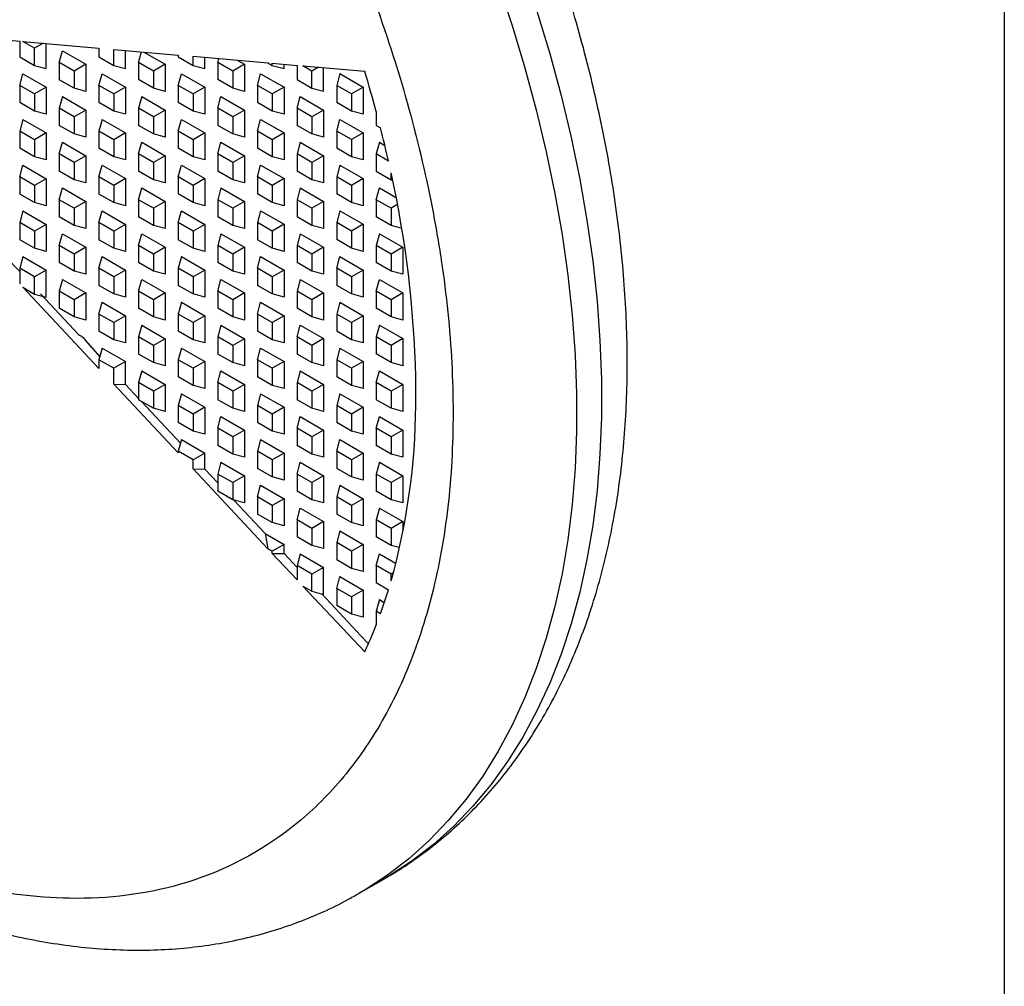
# Model space of a CAD drawing. Header units: millimetres. Extents: x 3 to 137, y 3 to 105.
# Tile 13 of 16: x 122 to 137, y 67 to 81. Entities that reach past the tile are written whole.
import ezdxf

# ---------------------------------------------------------------- set-up
doc = ezdxf.new("R2010")
doc.units = ezdxf.units.MM
doc.header["$LTSCALE"] = 0.5
doc.linetypes.add('SLD-Solid', pattern=[0])
doc.layers.add('TEXT', color=140, linetype='SLD-Solid', lineweight=25)

msp = doc.modelspace()

# ---------------------------------------------------------------- linework, layer by layer
for p, q in [((122.114, 80.69), (122.467, 80.659)), ((122.467, 80.659), (122.467, 80.437)), ((122.513, 80.655), (123.598, 80.561)), ((122.679, 80.56), (122.513, 80.655)), ((122.802, 80.63), (122.679, 80.56)), ((122.679, 80.315), (122.679, 80.56)), ((122.846, 80.27), (122.846, 80.626)), ((123.598, 80.561), (123.598, 80.437)), ((122.467, 80.437), (122.679, 80.315)), ((123.033, 80.355), (123.078, 80.523)), ((123.078, 80.523), (123.412, 80.33)), ((123.598, 80.437), (123.811, 80.315)), ((123.811, 80.542), (124.73, 80.462)), ((123.811, 80.315), (123.811, 80.542)), ((123.978, 80.27), (123.978, 80.528)), ((124.164, 80.356), (124.205, 80.508)), ((124.24, 80.505), (124.544, 80.33)), ((124.73, 80.462), (124.73, 80.437)), ((124.73, 80.437), (124.942, 80.315)), ((124.942, 80.444), (126.011, 80.351)), ((124.942, 80.315), (124.942, 80.444)), ((125.109, 80.27), (125.109, 80.429)), ((125.295, 80.356), (125.311, 80.412)), ((122.679, 80.315), (122.846, 80.27)), ((123.245, 80.233), (123.033, 80.355)), ((123.033, 80.355), (123.033, 80.11)), ((123.412, 80.33), (123.245, 80.233)), ((123.412, 80.33), (123.412, 79.943)), ((123.811, 80.315), (123.978, 80.27)), ((124.376, 80.233), (124.164, 80.356)), ((124.164, 80.356), (124.164, 80.111)), ((124.544, 80.33), (124.376, 80.233)), ((124.544, 80.33), (124.544, 79.943)), ((124.942, 80.315), (125.109, 80.27)), ((125.508, 80.233), (125.295, 80.356)), ((125.295, 80.356), (125.295, 80.111)), ((125.675, 80.33), (125.508, 80.233)), ((125.573, 80.389), (125.675, 80.33)), ((125.675, 80.33), (125.675, 79.943)), ((126.011, 80.351), (126.073, 80.315)), ((126.073, 80.345), (126.427, 80.314)), ((126.073, 80.315), (126.073, 80.345)), ((126.073, 80.315), (126.241, 80.27)), ((126.241, 80.27), (126.241, 80.331)), ((126.427, 80.314), (126.427, 80.111)), ((126.511, 80.307), (127.393, 80.23)), ((126.639, 80.233), (126.511, 80.307)), ((126.733, 80.288), (126.639, 80.233)), ((126.806, 79.944), (126.806, 80.281)), ((122.467, 80.029), (122.512, 80.196)), ((122.512, 80.196), (122.846, 80.003)), ((123.245, 80.233), (123.245, 79.988)), ((123.598, 80.029), (123.643, 80.196)), ((123.643, 80.196), (123.978, 80.003)), ((124.376, 80.233), (124.376, 79.988)), ((124.73, 80.029), (124.775, 80.196)), ((124.775, 80.196), (125.109, 80.003)), ((125.508, 80.233), (125.508, 79.988)), ((125.861, 80.029), (125.906, 80.196)), ((125.906, 80.196), (126.241, 80.003)), ((126.639, 79.988), (126.639, 80.233)), ((127.037, 80.197), (126.993, 80.029)), ((127.037, 80.197), (127.372, 80.003)), ((122.679, 79.906), (122.467, 80.029)), ((122.467, 80.029), (122.467, 79.784)), ((122.846, 80.003), (122.679, 79.906)), ((122.846, 80.003), (122.846, 79.617)), ((123.245, 79.988), (123.033, 80.11)), ((123.811, 79.906), (123.598, 80.029)), ((123.598, 80.029), (123.598, 79.784)), ((123.978, 80.003), (123.811, 79.906)), ((123.978, 80.003), (123.978, 79.617)), ((124.376, 79.988), (124.164, 80.111)), ((124.942, 79.907), (124.73, 80.029)), ((124.73, 80.029), (124.73, 79.784)), ((125.109, 80.003), (124.942, 79.907)), ((125.109, 80.003), (125.109, 79.617)), ((125.508, 79.988), (125.295, 80.111)), ((126.073, 79.907), (125.861, 80.029)), ((125.861, 80.029), (125.861, 79.784)), ((126.241, 80.003), (126.073, 79.907)), ((126.241, 80.003), (126.241, 79.617)), ((126.427, 80.111), (126.639, 79.988)), ((127.205, 79.907), (126.993, 80.029)), ((126.993, 80.029), (126.993, 79.784)), ((127.372, 80.003), (127.205, 79.907)), ((127.372, 80.003), (127.372, 79.617)), ((122.679, 79.906), (122.679, 79.661)), ((123.078, 79.87), (123.033, 79.702)), ((123.078, 79.87), (123.412, 79.676)), ((123.412, 79.943), (123.245, 79.988)), ((123.811, 79.906), (123.811, 79.661)), ((124.209, 79.87), (124.164, 79.702)), ((124.209, 79.87), (124.544, 79.676)), ((124.544, 79.943), (124.376, 79.988)), ((124.942, 79.907), (124.942, 79.662)), ((125.295, 79.702), (125.34, 79.87)), ((125.34, 79.87), (125.675, 79.677)), ((125.675, 79.943), (125.508, 79.988)), ((126.073, 79.907), (126.073, 79.662)), ((126.427, 79.703), (126.472, 79.87)), ((126.472, 79.87), (126.806, 79.677)), ((126.639, 79.988), (126.806, 79.944)), ((127.205, 79.907), (127.205, 79.662)), ((122.679, 79.661), (122.467, 79.784)), ((123.811, 79.661), (123.598, 79.784)), ((124.942, 79.662), (124.73, 79.784)), ((126.073, 79.662), (125.861, 79.784)), ((127.205, 79.662), (126.993, 79.784)), ((122.846, 79.617), (122.679, 79.661)), ((123.245, 79.58), (123.033, 79.702)), ((123.033, 79.702), (123.033, 79.457)), ((123.412, 79.676), (123.245, 79.58)), ((123.245, 79.58), (123.245, 79.335)), ((123.412, 79.676), (123.412, 79.29)), ((123.978, 79.617), (123.811, 79.661)), ((124.376, 79.58), (124.164, 79.702)), ((124.164, 79.702), (124.164, 79.457)), ((124.544, 79.676), (124.376, 79.58)), ((124.376, 79.58), (124.376, 79.335)), ((124.544, 79.676), (124.544, 79.29)), ((125.109, 79.617), (124.942, 79.662)), ((125.508, 79.58), (125.295, 79.702)), ((125.295, 79.702), (125.295, 79.457)), ((125.675, 79.677), (125.508, 79.58)), ((125.508, 79.58), (125.508, 79.335)), ((125.675, 79.677), (125.675, 79.29)), ((126.241, 79.617), (126.073, 79.662)), ((126.639, 79.58), (126.427, 79.703)), ((126.427, 79.703), (126.427, 79.458)), ((126.806, 79.677), (126.639, 79.58)), ((126.639, 79.58), (126.639, 79.335)), ((126.806, 79.677), (126.806, 79.29)), ((127.372, 79.617), (127.205, 79.662)), ((127.558, 79.654), (127.558, 79.458)), ((122.512, 79.543), (122.467, 79.376)), ((122.512, 79.543), (122.846, 79.35)), ((123.245, 79.335), (123.033, 79.457)), ((123.643, 79.543), (123.598, 79.376)), ((123.643, 79.543), (123.978, 79.35)), ((124.376, 79.335), (124.164, 79.457)), ((124.73, 79.376), (124.775, 79.543)), ((124.775, 79.543), (125.109, 79.35)), ((125.508, 79.335), (125.295, 79.457)), ((125.861, 79.376), (125.906, 79.543)), ((125.906, 79.543), (126.241, 79.35)), ((126.639, 79.335), (126.427, 79.458)), ((126.993, 79.376), (127.037, 79.543)), ((127.037, 79.543), (127.372, 79.35)), ((127.558, 79.458), (127.619, 79.423)), ((122.679, 79.253), (122.467, 79.376)), ((122.467, 79.376), (122.467, 79.131)), ((122.846, 79.35), (122.679, 79.253)), ((122.846, 79.35), (122.846, 78.963)), ((123.412, 79.29), (123.245, 79.335)), ((123.811, 79.253), (123.598, 79.376)), ((123.598, 79.376), (123.598, 79.131)), ((123.978, 79.35), (123.811, 79.253)), ((123.978, 79.35), (123.978, 78.963)), ((124.544, 79.29), (124.376, 79.335)), ((124.942, 79.253), (124.73, 79.376)), ((124.73, 79.376), (124.73, 79.131)), ((125.109, 79.35), (124.942, 79.253)), ((125.109, 79.35), (125.109, 78.964)), ((125.675, 79.29), (125.508, 79.335)), ((126.073, 79.253), (125.861, 79.376)), ((125.861, 79.376), (125.861, 79.131)), ((126.241, 79.35), (126.073, 79.253)), ((126.241, 79.35), (126.241, 78.964)), ((126.806, 79.29), (126.639, 79.335)), ((127.205, 79.254), (126.993, 79.376)), ((126.993, 79.376), (126.993, 79.131)), ((127.372, 79.35), (127.205, 79.254)), ((127.372, 79.35), (127.372, 78.964)), ((122.679, 79.253), (122.679, 79.008)), ((123.033, 79.049), (123.078, 79.216)), ((123.078, 79.216), (123.412, 79.023)), ((123.811, 79.253), (123.811, 79.008)), ((124.164, 79.049), (124.209, 79.216)), ((124.209, 79.216), (124.544, 79.023)), ((124.942, 79.253), (124.942, 79.008)), ((125.295, 79.049), (125.34, 79.216)), ((125.34, 79.216), (125.675, 79.023)), ((126.073, 79.253), (126.073, 79.008)), ((126.472, 79.217), (126.427, 79.049)), ((126.472, 79.217), (126.806, 79.023)), ((127.205, 79.254), (127.205, 79.009)), ((127.603, 79.217), (127.558, 79.049)), ((127.603, 79.217), (127.681, 79.172)), ((122.679, 79.008), (122.467, 79.131)), ((122.846, 78.963), (122.679, 79.008)), ((123.245, 78.927), (123.033, 79.049)), ((123.033, 79.049), (123.033, 78.804)), ((123.412, 79.023), (123.245, 78.927)), ((123.412, 79.023), (123.412, 78.637)), ((123.811, 79.008), (123.598, 79.131)), ((123.978, 78.963), (123.811, 79.008)), ((124.376, 78.927), (124.164, 79.049)), ((124.164, 79.049), (124.164, 78.804)), ((124.544, 79.023), (124.376, 78.927)), ((124.544, 79.023), (124.544, 78.637)), ((124.942, 79.008), (124.73, 79.131)), ((125.109, 78.964), (124.942, 79.008)), ((125.508, 78.927), (125.295, 79.049)), ((125.295, 79.049), (125.295, 78.804)), ((125.675, 79.023), (125.508, 78.927)), ((125.675, 79.023), (125.675, 78.637)), ((126.073, 79.008), (125.861, 79.131)), ((126.241, 78.964), (126.073, 79.008)), ((126.639, 78.927), (126.427, 79.049)), ((126.427, 79.049), (126.427, 78.804)), ((126.806, 79.023), (126.639, 78.927)), ((126.806, 79.023), (126.806, 78.637)), ((127.205, 79.009), (126.993, 79.131)), ((127.372, 78.964), (127.205, 79.009)), ((127.558, 79.049), (127.558, 78.804)), ((127.733, 78.948), (127.558, 79.049)), ((122.467, 78.722), (122.512, 78.89)), ((122.512, 78.89), (122.846, 78.696)), ((123.245, 78.927), (123.245, 78.682)), ((123.598, 78.722), (123.643, 78.89)), ((123.643, 78.89), (123.978, 78.697)), ((124.376, 78.927), (124.376, 78.682)), ((124.73, 78.723), (124.775, 78.89)), ((124.775, 78.89), (125.109, 78.697)), ((125.508, 78.927), (125.508, 78.682)), ((125.861, 78.723), (125.906, 78.89)), ((125.906, 78.89), (126.241, 78.697)), ((126.639, 78.927), (126.639, 78.682)), ((127.037, 78.89), (126.993, 78.723)), ((127.037, 78.89), (127.372, 78.697)), ((123.245, 78.682), (123.033, 78.804)), ((124.376, 78.682), (124.164, 78.804)), ((125.508, 78.682), (125.295, 78.804)), ((126.639, 78.682), (126.427, 78.804)), ((127.558, 78.804), (127.77, 78.682)), ((127.77, 78.682), (127.77, 78.781)), ((122.679, 78.6), (122.467, 78.722)), ((122.467, 78.722), (122.467, 78.477)), ((122.846, 78.696), (122.679, 78.6)), ((122.679, 78.6), (122.679, 78.355)), ((122.846, 78.696), (122.846, 78.31)), ((123.412, 78.637), (123.245, 78.682)), ((123.811, 78.6), (123.598, 78.722)), ((123.598, 78.722), (123.598, 78.477)), ((123.978, 78.697), (123.811, 78.6)), ((123.811, 78.6), (123.811, 78.355)), ((123.978, 78.697), (123.978, 78.31)), ((124.544, 78.637), (124.376, 78.682)), ((124.942, 78.6), (124.73, 78.723)), ((124.73, 78.723), (124.73, 78.478)), ((125.109, 78.697), (124.942, 78.6)), ((124.942, 78.6), (124.942, 78.355)), ((125.109, 78.697), (125.109, 78.31)), ((125.675, 78.637), (125.508, 78.682)), ((126.073, 78.6), (125.861, 78.723)), ((125.861, 78.723), (125.861, 78.478)), ((126.241, 78.697), (126.073, 78.6)), ((126.073, 78.6), (126.073, 78.355)), ((126.241, 78.697), (126.241, 78.31)), ((126.806, 78.637), (126.639, 78.682)), ((127.205, 78.6), (126.993, 78.723)), ((126.993, 78.723), (126.993, 78.478)), ((127.372, 78.697), (127.205, 78.6)), ((127.205, 78.6), (127.205, 78.355)), ((127.372, 78.697), (127.372, 78.31)), ((127.77, 78.682), (127.789, 78.677)), ((122.679, 78.355), (122.467, 78.477)), ((123.033, 78.396), (123.078, 78.563)), ((123.078, 78.563), (123.412, 78.37)), ((123.811, 78.355), (123.598, 78.477)), ((124.164, 78.396), (124.209, 78.563)), ((124.209, 78.563), (124.544, 78.37)), ((124.942, 78.355), (124.73, 78.478)), ((125.34, 78.563), (125.295, 78.396)), ((125.34, 78.563), (125.675, 78.37)), ((126.073, 78.355), (125.861, 78.478)), ((126.472, 78.563), (126.427, 78.396)), ((126.472, 78.563), (126.806, 78.37)), ((127.205, 78.355), (126.993, 78.478)), ((127.558, 78.396), (127.603, 78.563)), ((127.603, 78.563), (127.834, 78.43)), ((122.846, 78.31), (122.679, 78.355)), ((123.245, 78.273), (123.033, 78.396)), ((123.033, 78.396), (123.033, 78.151)), ((123.412, 78.37), (123.245, 78.273)), ((123.412, 78.37), (123.412, 77.983)), ((123.978, 78.31), (123.811, 78.355)), ((124.376, 78.273), (124.164, 78.396)), ((124.164, 78.396), (124.164, 78.151)), ((124.544, 78.37), (124.376, 78.273)), ((124.544, 78.37), (124.544, 77.984)), ((125.109, 78.31), (124.942, 78.355)), ((125.508, 78.274), (125.295, 78.396)), ((125.295, 78.396), (125.295, 78.151)), ((125.675, 78.37), (125.508, 78.274)), ((125.675, 78.37), (125.675, 77.984)), ((126.241, 78.31), (126.073, 78.355)), ((126.639, 78.274), (126.427, 78.396)), ((126.427, 78.396), (126.427, 78.151)), ((126.806, 78.37), (126.639, 78.274)), ((126.806, 78.37), (126.806, 77.984)), ((127.372, 78.31), (127.205, 78.355)), ((127.77, 78.274), (127.558, 78.396)), ((127.558, 78.396), (127.558, 78.151)), ((127.854, 78.322), (127.77, 78.274)), ((122.512, 78.236), (122.467, 78.069)), ((122.512, 78.236), (122.846, 78.043)), ((123.245, 78.273), (123.245, 78.028)), ((123.598, 78.069), (123.643, 78.236)), ((123.643, 78.236), (123.978, 78.043)), ((124.376, 78.273), (124.376, 78.028)), ((124.73, 78.069), (124.775, 78.237)), ((124.775, 78.237), (125.109, 78.043)), ((125.508, 78.274), (125.508, 78.029)), ((125.906, 78.237), (125.861, 78.069)), ((125.906, 78.237), (126.241, 78.044)), ((126.639, 78.274), (126.639, 78.029)), ((127.037, 78.237), (126.993, 78.07)), ((127.037, 78.237), (127.372, 78.044)), ((127.77, 78.274), (127.77, 78.029)), ((122.679, 77.947), (122.467, 78.069)), ((122.467, 78.069), (122.467, 77.824)), ((122.846, 78.043), (122.679, 77.947)), ((122.846, 78.043), (122.846, 77.657)), ((123.245, 78.028), (123.033, 78.151)), ((123.412, 77.983), (123.245, 78.028)), ((123.811, 77.947), (123.598, 78.069)), ((123.598, 78.069), (123.598, 77.824)), ((123.978, 78.043), (123.811, 77.947)), ((123.978, 78.043), (123.978, 77.657)), ((124.376, 78.028), (124.164, 78.151)), ((124.544, 77.984), (124.376, 78.028)), ((124.942, 77.947), (124.73, 78.069)), ((124.73, 78.069), (124.73, 77.824)), ((125.109, 78.043), (124.942, 77.947)), ((125.109, 78.043), (125.109, 77.657)), ((125.508, 78.029), (125.295, 78.151)), ((125.675, 77.984), (125.508, 78.029)), ((126.073, 77.947), (125.861, 78.069)), ((125.861, 78.069), (125.861, 77.824)), ((126.241, 78.044), (126.073, 77.947)), ((126.241, 78.044), (126.241, 77.657)), ((126.639, 78.029), (126.427, 78.151)), ((126.806, 77.984), (126.639, 78.029)), ((127.205, 77.947), (126.993, 78.07)), ((126.993, 78.07), (126.993, 77.825)), ((127.372, 78.044), (127.205, 77.947)), ((127.372, 78.044), (127.372, 77.657)), ((127.77, 78.029), (127.558, 78.151)), ((127.914, 77.99), (127.77, 78.029)), ((122.679, 77.947), (122.679, 77.702)), ((123.033, 77.743), (123.078, 77.91)), ((123.078, 77.91), (123.412, 77.717)), ((123.811, 77.947), (123.811, 77.702)), ((124.164, 77.743), (124.209, 77.91)), ((124.209, 77.91), (124.544, 77.717)), ((124.942, 77.947), (124.942, 77.702)), ((125.34, 77.91), (125.295, 77.743)), ((125.34, 77.91), (125.675, 77.717)), ((126.073, 77.947), (126.073, 77.702)), ((126.472, 77.91), (126.427, 77.743)), ((126.472, 77.91), (126.806, 77.717)), ((127.205, 77.947), (127.205, 77.702)), ((127.603, 77.91), (127.558, 77.743)), ((127.603, 77.91), (127.938, 77.717)), ((122.679, 77.702), (122.467, 77.824)), ((123.245, 77.62), (123.033, 77.743)), ((123.033, 77.743), (123.033, 77.498)), ((123.811, 77.702), (123.598, 77.824)), ((124.376, 77.62), (124.164, 77.743)), ((124.164, 77.743), (124.164, 77.498)), ((124.942, 77.702), (124.73, 77.824)), ((125.508, 77.62), (125.295, 77.743)), ((125.295, 77.743), (125.295, 77.498)), ((126.073, 77.702), (125.861, 77.824)), ((126.639, 77.62), (126.427, 77.743)), ((126.427, 77.743), (126.427, 77.498)), ((127.205, 77.702), (126.993, 77.825)), ((127.77, 77.62), (127.558, 77.743)), ((127.558, 77.743), (127.558, 77.498)), ((122.846, 77.657), (122.679, 77.702)), ((123.412, 77.717), (123.245, 77.62)), ((123.245, 77.62), (123.245, 77.375)), ((123.412, 77.717), (123.412, 77.33)), ((123.978, 77.657), (123.811, 77.702)), ((124.544, 77.717), (124.376, 77.62)), ((124.376, 77.62), (124.376, 77.375)), ((124.544, 77.717), (124.544, 77.33)), ((125.109, 77.657), (124.942, 77.702)), ((125.675, 77.717), (125.508, 77.62)), ((125.508, 77.62), (125.508, 77.375)), ((125.675, 77.717), (125.675, 77.33)), ((126.241, 77.657), (126.073, 77.702)), ((126.806, 77.717), (126.639, 77.62)), ((126.639, 77.62), (126.639, 77.375)), ((126.806, 77.717), (126.806, 77.331)), ((127.372, 77.657), (127.205, 77.702)), ((127.938, 77.717), (127.77, 77.62)), ((127.77, 77.62), (127.77, 77.376)), ((127.938, 77.717), (127.938, 77.331)), ((122.281, 77.567), (122.467, 77.368)), ((122.512, 77.583), (122.467, 77.416)), ((122.512, 77.583), (122.846, 77.39)), ((123.245, 77.375), (123.033, 77.498)), ((123.598, 77.416), (123.643, 77.583)), ((123.643, 77.583), (123.978, 77.39)), ((124.376, 77.375), (124.164, 77.498)), ((124.775, 77.583), (124.73, 77.416)), ((124.775, 77.583), (125.109, 77.39)), ((125.508, 77.375), (125.295, 77.498)), ((125.861, 77.416), (125.906, 77.583)), ((125.906, 77.583), (126.241, 77.39)), ((126.639, 77.375), (126.427, 77.498)), ((126.993, 77.416), (127.037, 77.584)), ((127.037, 77.584), (127.372, 77.39)), ((127.77, 77.376), (127.558, 77.498)), ((122.467, 77.416), (122.467, 77.193)), ((122.679, 77.293), (122.467, 77.416)), ((122.846, 77.39), (122.679, 77.293)), ((122.846, 77.004), (122.846, 77.39)), ((123.412, 77.33), (123.245, 77.375)), ((123.811, 77.293), (123.598, 77.416)), ((123.598, 77.416), (123.598, 77.171)), ((123.978, 77.39), (123.811, 77.293)), ((123.978, 77.39), (123.978, 77.004)), ((124.544, 77.33), (124.376, 77.375)), ((124.942, 77.294), (124.73, 77.416)), ((124.73, 77.416), (124.73, 77.171)), ((125.109, 77.39), (124.942, 77.294)), ((125.109, 77.39), (125.109, 77.004)), ((125.675, 77.33), (125.508, 77.375)), ((126.073, 77.294), (125.861, 77.416)), ((125.861, 77.416), (125.861, 77.171)), ((126.241, 77.39), (126.073, 77.294)), ((126.241, 77.39), (126.241, 77.004)), ((126.806, 77.331), (126.639, 77.375)), ((127.205, 77.294), (126.993, 77.416)), ((126.993, 77.416), (126.993, 77.171)), ((127.372, 77.39), (127.205, 77.294)), ((127.372, 77.39), (127.372, 77.004)), ((127.938, 77.331), (127.77, 77.376)), ((122.679, 77.048), (122.679, 77.293)), ((123.078, 77.257), (123.033, 77.089)), ((123.078, 77.257), (123.412, 77.063)), ((123.811, 77.293), (123.811, 77.049)), ((124.164, 77.089), (124.209, 77.257)), ((124.209, 77.257), (124.544, 77.064)), ((124.942, 77.294), (124.942, 77.049)), ((125.295, 77.09), (125.34, 77.257)), ((125.34, 77.257), (125.675, 77.064)), ((126.073, 77.294), (126.073, 77.049)), ((126.472, 77.257), (126.427, 77.09)), ((126.472, 77.257), (126.806, 77.064)), ((127.205, 77.294), (127.205, 77.049)), ((127.558, 77.09), (127.603, 77.257)), ((127.603, 77.257), (127.938, 77.064)), ((122.513, 77.144), (122.679, 77.048)), ((123.598, 75.986), (122.513, 77.144)), ((122.679, 77.048), (122.846, 77.004)), ((122.763, 77.052), (123.308, 76.47)), ((123.245, 76.967), (123.033, 77.089)), ((123.033, 77.089), (123.033, 76.844)), ((123.412, 77.063), (123.245, 76.967)), ((123.412, 77.063), (123.412, 76.677)), ((123.811, 77.049), (123.598, 77.171)), ((123.978, 77.004), (123.811, 77.049)), ((124.376, 76.967), (124.164, 77.089)), ((124.164, 77.089), (124.164, 76.844)), ((124.544, 77.064), (124.376, 76.967)), ((124.544, 77.064), (124.544, 76.677)), ((124.942, 77.049), (124.73, 77.171)), ((125.109, 77.004), (124.942, 77.049)), ((125.508, 76.967), (125.295, 77.09)), ((125.295, 77.09), (125.295, 76.845)), ((125.675, 77.064), (125.508, 76.967)), ((125.675, 77.064), (125.675, 76.677)), ((126.073, 77.049), (125.861, 77.171)), ((126.241, 77.004), (126.073, 77.049)), ((126.639, 76.967), (126.427, 77.09)), ((126.427, 77.09), (126.427, 76.845)), ((126.806, 77.064), (126.639, 76.967)), ((126.806, 77.064), (126.806, 76.677)), ((127.205, 77.049), (126.993, 77.171)), ((127.372, 77.004), (127.205, 77.049)), ((127.77, 76.967), (127.558, 77.09)), ((127.558, 77.09), (127.558, 76.845)), ((127.938, 77.064), (127.77, 76.967)), ((127.938, 77.064), (127.938, 76.677)), ((123.245, 76.967), (123.245, 76.722)), ((123.598, 76.763), (123.643, 76.93)), ((123.643, 76.93), (123.978, 76.737)), ((124.376, 76.967), (124.376, 76.722)), ((124.775, 76.93), (124.73, 76.763)), ((124.775, 76.93), (125.109, 76.737)), ((125.508, 76.967), (125.508, 76.722)), ((125.861, 76.763), (125.906, 76.93)), ((125.906, 76.93), (126.241, 76.737)), ((126.639, 76.967), (126.639, 76.722)), ((127.037, 76.93), (126.993, 76.763)), ((127.037, 76.93), (127.372, 76.737)), ((127.77, 76.967), (127.77, 76.722)), ((123.245, 76.722), (123.033, 76.844)), ((123.811, 76.64), (123.598, 76.763)), ((123.598, 76.763), (123.598, 76.518)), ((124.376, 76.722), (124.164, 76.844)), ((124.942, 76.64), (124.73, 76.763)), ((124.73, 76.763), (124.73, 76.518)), ((125.508, 76.722), (125.295, 76.845)), ((126.073, 76.64), (125.861, 76.763)), ((125.861, 76.763), (125.861, 76.518)), ((126.639, 76.722), (126.427, 76.845)), ((127.205, 76.641), (126.993, 76.763)), ((126.993, 76.763), (126.993, 76.518)), ((127.77, 76.722), (127.558, 76.845)), ((123.412, 76.677), (123.245, 76.722)), ((123.978, 76.737), (123.811, 76.64)), ((123.811, 76.64), (123.811, 76.395)), ((123.978, 76.737), (123.978, 76.35)), ((124.544, 76.677), (124.376, 76.722)), ((125.109, 76.737), (124.942, 76.64)), ((124.942, 76.64), (124.942, 76.395)), ((125.109, 76.737), (125.109, 76.351)), ((125.675, 76.677), (125.508, 76.722)), ((126.241, 76.737), (126.073, 76.64)), ((126.073, 76.64), (126.073, 76.396)), ((126.241, 76.737), (126.241, 76.351)), ((126.806, 76.677), (126.639, 76.722)), ((127.372, 76.737), (127.205, 76.641)), ((127.205, 76.641), (127.205, 76.396)), ((127.372, 76.737), (127.372, 76.351)), ((127.938, 76.677), (127.77, 76.722)), ((123.811, 76.395), (123.598, 76.518)), ((124.209, 76.603), (124.164, 76.436)), ((124.209, 76.603), (124.544, 76.41)), ((124.942, 76.395), (124.73, 76.518)), ((125.34, 76.604), (125.295, 76.436)), ((125.34, 76.604), (125.675, 76.41)), ((126.073, 76.396), (125.861, 76.518)), ((126.427, 76.436), (126.472, 76.604)), ((126.472, 76.604), (126.806, 76.411)), ((127.205, 76.396), (126.993, 76.518)), ((127.603, 76.604), (127.558, 76.436)), ((127.603, 76.604), (127.938, 76.411)), ((123.402, 76.388), (123.61, 76.151)), ((123.978, 76.35), (123.811, 76.395)), ((124.376, 76.314), (124.164, 76.436)), ((124.164, 76.436), (124.164, 76.191)), ((124.544, 76.41), (124.376, 76.314)), ((124.544, 76.41), (124.544, 76.024)), ((125.109, 76.351), (124.942, 76.395)), ((125.508, 76.314), (125.295, 76.436)), ((125.295, 76.436), (125.295, 76.191)), ((125.675, 76.41), (125.508, 76.314)), ((125.675, 76.41), (125.675, 76.024)), ((126.241, 76.351), (126.073, 76.396)), ((126.639, 76.314), (126.427, 76.436)), ((126.427, 76.436), (126.427, 76.191)), ((126.806, 76.411), (126.639, 76.314)), ((126.806, 76.411), (126.806, 76.024)), ((127.372, 76.351), (127.205, 76.396)), ((127.77, 76.314), (127.558, 76.436)), ((127.558, 76.436), (127.558, 76.192)), ((127.938, 76.411), (127.77, 76.314)), ((127.938, 76.411), (127.938, 76.024)), ((123.643, 76.277), (123.598, 76.109)), ((123.643, 76.277), (123.978, 76.084)), ((124.376, 76.314), (124.376, 76.069)), ((124.775, 76.277), (124.73, 76.11)), ((124.775, 76.277), (125.109, 76.084)), ((125.508, 76.314), (125.508, 76.069)), ((125.861, 76.11), (125.906, 76.277)), ((125.906, 76.277), (126.241, 76.084)), ((126.639, 76.314), (126.639, 76.069)), ((127.037, 76.277), (126.993, 76.11)), ((127.037, 76.277), (127.372, 76.084)), ((127.77, 76.314), (127.77, 76.069)), ((123.598, 76.109), (123.598, 75.986)), ((123.811, 75.987), (123.598, 76.109)), ((123.978, 76.084), (123.811, 75.987)), ((123.978, 75.755), (123.978, 76.084)), ((124.376, 76.069), (124.164, 76.191)), ((124.544, 76.024), (124.376, 76.069)), ((124.942, 75.987), (124.73, 76.11)), ((124.73, 76.11), (124.73, 75.865)), ((125.109, 76.084), (124.942, 75.987)), ((125.109, 76.084), (125.109, 75.697)), ((125.508, 76.069), (125.295, 76.191)), ((125.675, 76.024), (125.508, 76.069)), ((126.073, 75.987), (125.861, 76.11)), ((125.861, 76.11), (125.861, 75.865)), ((126.241, 76.084), (126.073, 75.987)), ((126.241, 76.084), (126.241, 75.697)), ((126.639, 76.069), (126.427, 76.191)), ((126.806, 76.024), (126.639, 76.069)), ((127.205, 75.987), (126.993, 76.11)), ((126.993, 76.11), (126.993, 75.865)), ((127.372, 76.084), (127.205, 75.987)), ((127.372, 76.084), (127.372, 75.698)), ((127.77, 76.069), (127.558, 76.192)), ((127.938, 76.024), (127.77, 76.069)), ((123.811, 75.759), (123.811, 75.987)), ((124.209, 75.95), (124.164, 75.783)), ((124.209, 75.95), (124.544, 75.757)), ((124.942, 75.987), (124.942, 75.742)), ((125.295, 75.783), (125.34, 75.95)), ((125.34, 75.95), (125.675, 75.757)), ((126.073, 75.987), (126.073, 75.742)), ((126.472, 75.95), (126.427, 75.783)), ((126.472, 75.95), (126.806, 75.757)), ((127.205, 75.987), (127.205, 75.742)), ((127.558, 75.783), (127.603, 75.951)), ((127.603, 75.951), (127.938, 75.757)), ((124.376, 75.66), (124.164, 75.783)), ((124.164, 75.783), (124.164, 75.538)), ((124.942, 75.742), (124.73, 75.865)), ((125.508, 75.661), (125.295, 75.783)), ((125.295, 75.783), (125.295, 75.538)), ((126.073, 75.742), (125.861, 75.865)), ((126.639, 75.661), (126.427, 75.783)), ((126.427, 75.783), (126.427, 75.538)), ((127.205, 75.742), (126.993, 75.865)), ((127.77, 75.661), (127.558, 75.783)), ((127.558, 75.783), (127.558, 75.538)), ((124.73, 74.778), (123.811, 75.759)), ((123.811, 75.759), (123.978, 75.755)), ((123.978, 75.755), (124.164, 75.556)), ((124.544, 75.757), (124.376, 75.66)), ((124.376, 75.66), (124.376, 75.416)), ((124.544, 75.757), (124.544, 75.371)), ((125.109, 75.697), (124.942, 75.742)), ((125.675, 75.757), (125.508, 75.661)), ((125.508, 75.661), (125.508, 75.416)), ((125.675, 75.757), (125.675, 75.371)), ((126.241, 75.697), (126.073, 75.742)), ((126.806, 75.757), (126.639, 75.661)), ((126.639, 75.661), (126.639, 75.416)), ((126.806, 75.757), (126.806, 75.371)), ((127.372, 75.698), (127.205, 75.742)), ((127.938, 75.757), (127.77, 75.661)), ((127.77, 75.661), (127.77, 75.416)), ((127.938, 75.757), (127.938, 75.371)), ((124.376, 75.416), (124.164, 75.538)), ((124.202, 75.516), (124.761, 74.919)), ((124.775, 75.624), (124.73, 75.456)), ((124.775, 75.624), (125.109, 75.43)), ((125.508, 75.416), (125.295, 75.538)), ((125.906, 75.624), (125.861, 75.456)), ((125.906, 75.624), (126.241, 75.431)), ((126.639, 75.416), (126.427, 75.538)), ((127.037, 75.624), (126.993, 75.457)), ((127.037, 75.624), (127.372, 75.431)), ((127.77, 75.416), (127.558, 75.538)), ((124.544, 75.371), (124.376, 75.416)), ((124.942, 75.334), (124.73, 75.456)), ((124.73, 75.456), (124.73, 75.211)), ((125.109, 75.43), (124.942, 75.334)), ((125.109, 75.43), (125.109, 75.044)), ((125.675, 75.371), (125.508, 75.416)), ((126.073, 75.334), (125.861, 75.456)), ((125.861, 75.456), (125.861, 75.212)), ((126.241, 75.431), (126.073, 75.334)), ((126.241, 75.431), (126.241, 75.044)), ((126.806, 75.371), (126.639, 75.416)), ((127.205, 75.334), (126.993, 75.457)), ((126.993, 75.457), (126.993, 75.212)), ((127.372, 75.431), (127.205, 75.334)), ((127.372, 75.431), (127.372, 75.044)), ((127.938, 75.371), (127.77, 75.416)), ((124.942, 75.089), (124.73, 75.211)), ((124.942, 75.334), (124.942, 75.089)), ((125.295, 75.13), (125.34, 75.297)), ((125.34, 75.297), (125.675, 75.104)), ((126.073, 75.089), (125.861, 75.212)), ((126.073, 75.334), (126.073, 75.089)), ((126.427, 75.13), (126.472, 75.297)), ((126.472, 75.297), (126.806, 75.104)), ((127.205, 75.089), (126.993, 75.212)), ((127.205, 75.334), (127.205, 75.089)), ((127.558, 75.13), (127.603, 75.297)), ((127.603, 75.297), (127.938, 75.104)), ((125.109, 75.044), (124.942, 75.089)), ((125.508, 75.007), (125.295, 75.13)), ((125.295, 75.13), (125.295, 74.885)), ((125.675, 75.104), (125.508, 75.007)), ((125.675, 75.104), (125.675, 74.718)), ((126.241, 75.044), (126.073, 75.089)), ((126.639, 75.007), (126.427, 75.13)), ((126.427, 75.13), (126.427, 74.885)), ((126.806, 75.104), (126.639, 75.007)), ((126.806, 75.104), (126.806, 74.718)), ((127.372, 75.044), (127.205, 75.089)), ((127.77, 75.008), (127.558, 75.13)), ((127.558, 75.13), (127.558, 74.885)), ((127.938, 75.104), (127.77, 75.008)), ((127.938, 75.104), (127.938, 74.718)), ((124.775, 74.97), (124.73, 74.803)), ((124.775, 74.97), (125.109, 74.777)), ((125.508, 75.007), (125.508, 74.762)), ((125.906, 74.971), (125.861, 74.803)), ((125.906, 74.971), (126.241, 74.777)), ((126.639, 75.007), (126.639, 74.762)), ((126.993, 74.803), (127.037, 74.971)), ((127.037, 74.971), (127.372, 74.777)), ((127.77, 75.008), (127.77, 74.763)), ((124.73, 74.803), (124.73, 74.778)), ((124.942, 74.681), (124.73, 74.803)), ((125.508, 74.762), (125.295, 74.885)), ((126.073, 74.681), (125.861, 74.803)), ((125.861, 74.803), (125.861, 74.558)), ((126.639, 74.762), (126.427, 74.885)), ((127.205, 74.681), (126.993, 74.803)), ((126.993, 74.803), (126.993, 74.558)), ((127.77, 74.763), (127.558, 74.885)), ((125.109, 74.777), (124.942, 74.681)), ((124.942, 74.552), (124.942, 74.681)), ((125.109, 74.547), (125.109, 74.777)), ((125.675, 74.718), (125.508, 74.762)), ((126.241, 74.777), (126.073, 74.681)), ((126.073, 74.681), (126.073, 74.436)), ((126.241, 74.777), (126.241, 74.391)), ((126.806, 74.718), (126.639, 74.762)), ((127.372, 74.777), (127.205, 74.681)), ((127.205, 74.681), (127.205, 74.436)), ((127.372, 74.777), (127.372, 74.391)), ((127.938, 74.718), (127.77, 74.763)), ((126.011, 73.41), (124.942, 74.552)), ((124.942, 74.552), (125.109, 74.547)), ((125.109, 74.547), (125.295, 74.349)), ((125.34, 74.644), (125.295, 74.477)), ((125.34, 74.644), (125.675, 74.451)), ((126.073, 74.436), (125.861, 74.558)), ((126.427, 74.477), (126.472, 74.644)), ((126.472, 74.644), (126.806, 74.451)), ((127.205, 74.436), (126.993, 74.558)), ((127.603, 74.644), (127.558, 74.477)), ((127.603, 74.644), (127.938, 74.451)), ((125.508, 74.354), (125.295, 74.477)), ((125.295, 74.477), (125.295, 74.232)), ((125.675, 74.451), (125.508, 74.354)), ((125.675, 74.451), (125.675, 74.064)), ((126.241, 74.391), (126.073, 74.436)), ((126.639, 74.354), (126.427, 74.477)), ((126.427, 74.477), (126.427, 74.232)), ((126.806, 74.451), (126.639, 74.354)), ((126.806, 74.451), (126.806, 74.064)), ((127.372, 74.391), (127.205, 74.436)), ((127.77, 74.354), (127.558, 74.477)), ((127.558, 74.477), (127.558, 74.232)), ((127.938, 74.451), (127.77, 74.354)), ((127.938, 74.451), (127.938, 74.065)), ((125.508, 74.109), (125.295, 74.232)), ((125.508, 74.354), (125.508, 74.109)), ((125.861, 74.15), (125.906, 74.317)), ((125.906, 74.317), (126.241, 74.124)), ((126.639, 74.109), (126.427, 74.232)), ((126.639, 74.354), (126.639, 74.109)), ((127.037, 74.317), (126.993, 74.15)), ((127.037, 74.317), (127.372, 74.124)), ((127.77, 74.109), (127.558, 74.232)), ((127.77, 74.354), (127.77, 74.109)), ((125.675, 74.064), (125.508, 74.109)), ((125.524, 74.105), (125.973, 73.625)), ((126.073, 74.028), (125.861, 74.15)), ((125.861, 74.15), (125.861, 73.905)), ((126.241, 74.124), (126.073, 74.028)), ((126.241, 74.124), (126.241, 73.738)), ((126.806, 74.064), (126.639, 74.109)), ((127.205, 74.028), (126.993, 74.15)), ((126.993, 74.15), (126.993, 73.905)), ((127.372, 74.124), (127.205, 74.028)), ((127.372, 74.124), (127.372, 73.738)), ((127.938, 74.065), (127.77, 74.109)), ((126.073, 74.028), (126.073, 73.783)), ((126.427, 73.823), (126.472, 73.991)), ((126.472, 73.991), (126.806, 73.798)), ((127.205, 74.028), (127.205, 73.783)), ((127.603, 73.991), (127.558, 73.824)), ((127.603, 73.991), (127.938, 73.798)), ((126.073, 73.783), (125.861, 73.905)), ((126.639, 73.701), (126.427, 73.823)), ((126.427, 73.823), (126.427, 73.578)), ((127.205, 73.783), (126.993, 73.905)), ((127.77, 73.701), (127.558, 73.824)), ((127.558, 73.824), (127.558, 73.579)), ((126.241, 73.738), (126.073, 73.783)), ((126.806, 73.798), (126.639, 73.701)), ((126.639, 73.701), (126.639, 73.456)), ((126.806, 73.798), (126.806, 73.411)), ((127.037, 73.664), (126.993, 73.497)), ((127.037, 73.664), (127.372, 73.471)), ((127.372, 73.738), (127.205, 73.783)), ((127.938, 73.798), (127.77, 73.701)), ((127.77, 73.701), (127.77, 73.456)), ((127.938, 73.798), (127.938, 73.661)), ((125.973, 73.625), (126.241, 73.471)), ((125.973, 73.625), (126.011, 73.41)), ((126.639, 73.456), (126.427, 73.578)), ((127.77, 73.456), (127.558, 73.579)), ((126.073, 73.374), (126.011, 73.41)), ((126.241, 73.471), (126.073, 73.374)), ((126.241, 73.34), (126.241, 73.471)), ((126.806, 73.411), (126.639, 73.456)), ((127.205, 73.374), (126.993, 73.497)), ((126.993, 73.497), (126.993, 73.252)), ((127.372, 73.471), (127.205, 73.374)), ((127.372, 73.471), (127.372, 73.085)), ((127.887, 73.425), (127.77, 73.456)), ((126.073, 73.344), (126.073, 73.374)), ((126.427, 72.967), (126.073, 73.344)), ((126.073, 73.344), (126.241, 73.34)), ((126.241, 73.34), (126.427, 73.141)), ((126.472, 73.338), (126.427, 73.17)), ((126.472, 73.338), (126.806, 73.144)), ((127.205, 73.129), (126.993, 73.252)), ((127.205, 73.374), (127.205, 73.129)), ((127.558, 73.17), (127.603, 73.338)), ((127.603, 73.338), (127.833, 73.205)), ((126.427, 73.17), (126.427, 72.967)), ((126.639, 73.048), (126.427, 73.17)), ((126.806, 73.144), (126.639, 73.048)), ((126.806, 72.758), (126.806, 73.144)), ((127.372, 73.085), (127.205, 73.129)), ((127.558, 73.17), (127.558, 72.925)), ((127.77, 73.048), (127.558, 73.17)), ((126.639, 72.803), (126.639, 73.048)), ((126.993, 72.844), (127.037, 73.011)), ((127.037, 73.011), (127.372, 72.818)), ((127.799, 73.064), (127.77, 73.048)), ((127.77, 72.949), (127.77, 73.048)), ((126.511, 72.877), (126.639, 72.803)), ((127.393, 71.935), (126.511, 72.877)), ((127.205, 72.721), (126.993, 72.844)), ((126.993, 72.844), (126.993, 72.599)), ((127.558, 72.925), (127.733, 72.824)), ((126.639, 72.803), (126.806, 72.758)), ((126.779, 72.765), (127.339, 72.167)), ((127.372, 72.818), (127.205, 72.721)), ((127.205, 72.721), (127.205, 72.476)), ((127.372, 72.818), (127.372, 72.431)), ((127.603, 72.684), (127.558, 72.517)), ((127.603, 72.684), (127.673, 72.644)), ((127.205, 72.476), (126.993, 72.599)), ((127.372, 72.431), (127.205, 72.476)), ((127.558, 72.517), (127.558, 72.321)), ((127.619, 72.482), (127.558, 72.517)), ((127.339, 72.167), (127.444, 72.055)), ((127.315, 68.487), (127.668, 68.691))]:
    msp.add_line(p, q)
at = {"flags": 128}
for points in [[(129.298, 81.492), (129.499, 80.886), (129.681, 80.281), (129.843, 79.679), (129.986, 79.08), (130.109, 78.486), (130.212, 77.898), (130.295, 77.317), (130.357, 76.744), (130.399, 76.18), (130.419, 75.627), (130.419, 75.085), (130.399, 74.556), (130.357, 74.04), (130.295, 73.539), (130.212, 73.053), (130.109, 72.584), (129.986, 72.132), (129.843, 71.698), (129.681, 71.284), (129.499, 70.889), (129.298, 70.516), (129.078, 70.163), (128.841, 69.833), (128.585, 69.526), (128.313, 69.242), (128.024, 68.982), (127.719, 68.747), (127.398, 68.536), (127.309, 68.484)], [(129.852, 81.09), (130.034, 80.486), (130.197, 79.883), (130.34, 79.285), (130.463, 78.691), (130.566, 78.102), (130.649, 77.521), (130.711, 76.948), (130.752, 76.385), (130.773, 75.831), (130.773, 75.289), (130.752, 74.76), (130.711, 74.244), (130.649, 73.743), (130.566, 73.257), (130.463, 72.788), (130.34, 72.336), (130.197, 71.902), (130.034, 71.488), (129.852, 71.094), (129.651, 70.72), (129.432, 70.368), (129.194, 70.037), (128.939, 69.73), (128.666, 69.446), (128.377, 69.186), (128.072, 68.951), (127.751, 68.74), (127.668, 68.691)]]:
    msp.add_lwpolyline(points, dxfattribs=at)
for centre, radius, start, end in [((109.155, 74.698), 19.059, 15.0719, 16.8752), ((110.164, 74.963), 18.016, 12.7803, 14.332), ((113.119, 75.533), 15.006, 1.2643, 12.4968), ((115.867, 75.662), 12.257, 359.0527, 0.9475), ((118.466, 75.533), 9.657, 344.4789, 359.5595), ((120.763, 74.963), 7.29, 340.1057, 342.9419), ((121.466, 74.697), 6.539, 335.0112, 338.6908)]:
    msp.add_arc(centre, radius, start, end)
for points, knots in [([(127.66, 68.69), (127.723, 68.726), (127.898, 68.825), (128.173, 69.014), (128.484, 69.253), (128.779, 69.515), (129.059, 69.798), (129.324, 70.102), (129.572, 70.426), (129.804, 70.77), (130.019, 71.134), (130.217, 71.516), (130.396, 71.918), (130.557, 72.337), (130.699, 72.774), (130.822, 73.227), (130.925, 73.695), (131.009, 74.178), (131.073, 74.674), (131.116, 75.182), (131.14, 75.701), (131.144, 76.231), (131.128, 76.769), (131.092, 77.316), (131.037, 77.869), (130.963, 78.429), (130.87, 78.993), (130.758, 79.562), (130.627, 80.134), (130.479, 80.708), (130.312, 81.284), (130.128, 81.86), (129.927, 82.435), (129.71, 83.009), (129.476, 83.58), (129.226, 84.148), (128.961, 84.712), (128.68, 85.27), (128.386, 85.822), (128.077, 86.367), (127.755, 86.905), (127.42, 87.433), (127.072, 87.951), (126.713, 88.459), (126.343, 88.955), (125.962, 89.44), (125.57, 89.91), (125.17, 90.367), (124.76, 90.809), (124.342, 91.236), (123.917, 91.646), (123.485, 92.04), (123.046, 92.415), (122.602, 92.772), (122.153, 93.11), (121.699, 93.428), (121.246, 93.724), (120.943, 93.903), (120.794, 93.992)], [0, 0, 0, 0, 0.009297, 0.026223, 0.043154, 0.060118, 0.077142, 0.09425, 0.11146, 0.128788, 0.146244, 0.16383, 0.181545, 0.19938, 0.217326, 0.235368, 0.25349, 0.271676, 0.289911, 0.30818, 0.326471, 0.344775, 0.36308, 0.381381, 0.399674, 0.417954, 0.43622, 0.454472, 0.472709, 0.490931, 0.509138, 0.527333, 0.545515, 0.563686, 0.581848, 0.600001, 0.618149, 0.636291, 0.65443, 0.672568, 0.690706, 0.708845, 0.726987, 0.745133, 0.763286, 0.781446, 0.799616, 0.817798, 0.835991, 0.854199, 0.872422, 0.890662, 0.90892, 0.927195, 0.945489, 0.963801, 0.98213, 1, 1, 1, 1]), ([(118.932, 92.195), (119.008, 92.15), (119.161, 92.06), (119.391, 91.918), (119.621, 91.77), (119.85, 91.616), (120.079, 91.456), (120.309, 91.289), (120.611, 91.06), (121.063, 90.699), (121.997, 89.885), (123.303, 88.54), (124.662, 86.786), (125.787, 85.022), (126.728, 83.249), (127.477, 81.466), (128.021, 79.783), (128.32, 78.526), (128.492, 77.531), (128.617, 76.539), (128.667, 75.579), (128.642, 74.663), (128.567, 73.779), (128.418, 72.956), (128.199, 72.2), (127.939, 71.499), (127.54, 70.725), (127.049, 70.075), (126.613, 69.64), (125.947, 69.091), (124.851, 68.548), (123.269, 68.347), (121.746, 68.549), (120.685, 68.896), (120.002, 69.187), (119.63, 69.362), (119.248, 69.56), (119.018, 69.691), (118.932, 69.74)], [0, 0, 0, 0, 0.007534, 0.015068, 0.022603, 0.030137, 0.037671, 0.045205, 0.052906, 0.067747, 0.090398, 0.147613, 0.204829, 0.246519, 0.292916, 0.344018, 0.382426, 0.420823, 0.44067, 0.460436, 0.500019, 0.519866, 0.539633, 0.579215, 0.598465, 0.617641, 0.656037, 0.692273, 0.710364, 0.728511, 0.795206, 0.856107, 0.909635, 0.954804, 0.962435, 0.977346, 0.991527, 1, 1, 1, 1]), ([(123.308, 76.47), (123.318, 76.465), (123.335, 76.455), (123.36, 76.437), (123.383, 76.417), (123.396, 76.397), (123.402, 76.388)], [0, 0, 0, 0, 0.3003458, 0.5119122, 0.7663008, 1, 1, 1, 1]), ([(119.19, 69.168), (119.272, 69.121), (119.508, 68.987), (119.899, 68.782), (120.363, 68.561), (120.827, 68.364), (121.291, 68.19), (121.753, 68.041), (122.212, 67.916), (122.668, 67.817), (123.119, 67.743), (123.565, 67.695), (124.004, 67.673), (124.434, 67.676), (124.856, 67.705), (125.268, 67.759), (125.67, 67.838), (126.06, 67.942), (126.438, 68.069), (126.803, 68.22), (127.093, 68.36), (127.256, 68.456), (127.307, 68.486)], [0, 0, 0, 0, 0.0288019, 0.083026, 0.1372753, 0.1915048, 0.245684, 0.2997761, 0.3537379, 0.4075212, 0.4610747, 0.5143469, 0.5672903, 0.6198655, 0.6720454, 0.7238184, 0.7751907, 0.8261869, 0.8768493, 0.9272355, 0.9774154, 1, 1, 1, 1])]:
    msp.add_open_spline(points, degree=3, knots=knots)
at = {"layer": 'TEXT'}
msp.add_line((136.525, 104.775), (136.525, 3.175), dxfattribs=at)

doc.saveas('drawing.dxf')
